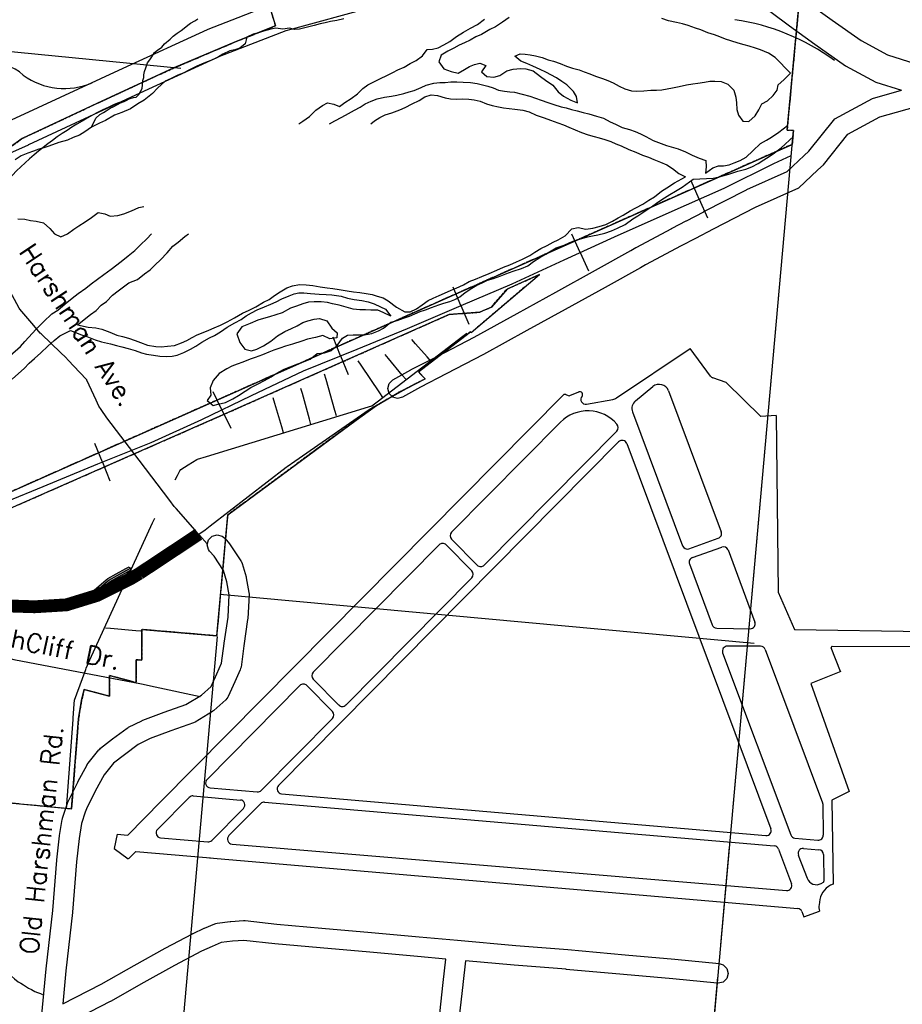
# Model space of a CAD drawing. Extents: x 1488644 to 1616065, y 653968 to 824748.
# Tile 24 of 33: x 1589585 to 1598517, y 726721 to 736685. Entities that reach past the tile are written whole.
import ezdxf
from ezdxf.enums import TextEntityAlignment as Align

# ---------------------------------------------------------------- set-up
doc = ezdxf.new("R2010")
doc.units = 0
doc.header["$LTSCALE"] = 20
doc.header["$MEASUREMENT"] = 0
doc.linetypes.add('CENTER', pattern=[2, 1.25, -0.25, 0.25, -0.25])
for name, color, linetype in [('1', 7, 'Continuous'), ('12', 7, 'Continuous'), ('14', 7, 'Continuous'), ('17', 7, 'Continuous'), ('35', 7, 'Continuous'), ('36', 7, 'Continuous'), ('37', 7, 'Continuous'), ('38', 7, 'Continuous'), ('4', 7, 'Continuous'), ('55', 7, 'Continuous'), ('56', 7, 'Continuous'), ('58', 7, 'Continuous'), ('8', 7, 'Continuous'), ('PATTERN_CLASS', 7, 'Continuous'), ('SHEET', 7, 'Continuous')]:
    doc.layers.add(name, color=color, linetype=linetype)
doc.styles.get("Standard").update_dxf_attribs({"font": 'simplex.shx'})

msp = doc.modelspace()

# ---------------------------------------------------------------- hatches: boundary and pattern name
at = {"layer": 'SHEET'}
h = msp.add_hatch(color=256, dxfattribs=at)
h.dxf.hatch_style = 1
h.paths.add_polyline_path([(1588102.8, 730577.5), (1588069.3, 730586.7), (1588032, 730597.1), (1588029.8, 730596.6), (1587993.3, 730585.5), (1587978.8, 730643.7), (1588014.8, 730654.8), (1588068.9, 730666.1), (1588438.3, 730743.6), (1588487.5, 730753.9), (1588549, 730758.1), (1588817.9, 730776.8), (1588867.2, 730780.2), (1588927.3, 730780.9), (1589358.7, 730786.2), (1589366, 730786.2), (1589467.7, 730782.8), (1589737.1, 730773.7), (1589783.2, 730772.2), (1589841.4, 730776.7), (1590056.4, 730793.4), (1590062.7, 730793.9), (1590152.9, 730822.3), (1590281.9, 730862.9), (1590290.6, 730870.4), (1590461.8, 731017.7), (1590475.9, 731029.8), (1590562, 731077.4), (1590660.8, 731132), (1590692.1, 731149.3), (1590711.4, 731114.3), (1590680.2, 731097), (1590581.4, 731042.4), (1590498.8, 730996.8), (1590487.9, 730987.3), (1590380.4, 730894.9), (1590451.3, 730931), (1590652.5, 731033.5), (1590682, 731098), (1590700.2, 731089.7), (1590711.2, 731084.7), (1590718.4, 731081.4), (1590709.9, 731062.7), (1590730.8, 731073.4), (1590781.1, 731106.7), (1590814.2, 731056.6), (1590761.1, 731021.4), (1590718.8, 730999.9), (1590669.8, 730974.9), (1590653.1, 730938.4), (1590595.7, 730909.2), (1590612.5, 730945.8), (1590478.6, 730877.6), (1590398.5, 730836.8), (1590376.6, 730829.9), (1590170.9, 730765.1), (1590074.1, 730734.6), (1590061, 730733.6), (1589846, 730716.9), (1589784.5, 730712.1), (1589735, 730713.8), (1589465.6, 730722.8), (1589365.1, 730726.2), (1589359.2, 730726.2), (1588979.7, 730721.5), (1588977.6, 730701.5), (1588937.4, 730701), (1588939.4, 730721), (1588928, 730720.9), (1588869.6, 730720.2), (1588822.1, 730716.9), (1588553.1, 730698.3), (1588495.7, 730694.3), (1588450.6, 730684.9), (1588138.6, 730619.4), (1588351.4, 730560.5), (1588338.1, 730512.3), (1588151, 730564.1), (1588144.8, 730539.9), (1588096.6, 730553.2)])

# ---------------------------------------------------------------- linework, layer by layer
at = {"layer": '1', "color": 2, "linetype": 'Continuous'}
for points in [[(1587669.8, 731096.2), (1597402.7, 735423.1), (1597415.3, 735564.5), (1597351.3, 735567.9), (1597863.1, 741017.5)], [(1591803.5, 737836.8), (1592174.5, 736623.2), (1591775.2, 736463.6), (1591145.8, 736196.5), (1590366.7, 735836.9), (1589609.7, 735483), (1589490.2, 735395.7), (1589033.4, 734943.6), (1588821.6, 734872.8), (1588275.5, 734853.4), (1586940.4, 734239.6)], [(1589035.2, 728803.9), (1590109.7, 728700.4), (1590180.6, 729610.4), (1590211.3, 729796.7), (1590237.9, 729906.8), (1590493.5, 729838.4), (1590493.5, 730048.4), (1590763.5, 729976), (1590763.5, 730208.6), (1590820.7, 730203.6), (1590820.7, 730515.2), (1591578.5, 730448.9), (1591689.9, 731673.4), (1592989.2, 732633.6), (1593195.9, 732779.3), (1593408.3, 732907), (1593687.2, 733049.8), (1593620, 733120.9), (1594147.2, 733527.3), (1594153.6, 733518.1), (1594846.7, 734105.9), (1594517, 733959.2), (1594358.7, 733777.1), (1594240, 733724.2), (1593933, 733702.7), (1591581.4, 732660.1), (1588665.7, 731377.4)]]:
    msp.add_lwpolyline(points, dxfattribs=at)
at = {"layer": '12', "color": 7, "linetype": 'Continuous'}
msp.add_line((1596680.4, 727324.5), (1596768.6, 728312.8), dxfattribs=at)
for points in [[(1596797.9, 728642.2), (1597415.3, 735564.5), (1597351.3, 735567.9), (1597435.7, 736466.3)], [(1595946.1, 719110.2), (1595974.4, 719409.4), (1596651, 726995.1)]]:
    msp.add_lwpolyline(points, dxfattribs=at)
at = {"layer": '14', "color": 2, "linetype": 'CENTER'}
msp.add_line((1591578.5, 730448.9), (1590820.7, 730515.2), dxfattribs=at)
for points in [[(1597863.1, 741017.5), (1597351.3, 735567.9), (1597415.3, 735564.5), (1597402.7, 735423.1), (1587669.8, 731096.2), (1587666.8, 730929.1)], [(1592174.5, 736623.2), (1591803.5, 737836.8), (1591823.8, 737952), (1591810.4, 738206.6), (1592145, 738135.5), (1592250.2, 738557.6), (1592354.5, 738529.7), (1592427.8, 738823.7)], [(1589490.2, 735395.7), (1589609.7, 735483), (1590366.7, 735836.9), (1591145.8, 736196.5), (1591775.2, 736463.6), (1592174.5, 736623.2)], [(1594846.7, 734105.9), (1594153.6, 733518.1), (1594147.2, 733527.3), (1593620, 733120.9), (1593687.2, 733049.8)], [(1593933, 733702.7), (1594240, 733724.2), (1594358.7, 733777.1), (1594517, 733959.2), (1594846.7, 734105.9)], [(1588665.7, 731377.4), (1591581.4, 732660.1), (1593933, 733702.7)], [(1593687.2, 733049.8), (1593408.3, 732907), (1593195.9, 732779.3), (1592989.2, 732633.6), (1591689.9, 731673.4), (1591578.5, 730448.9)], [(1590820.7, 730515.2), (1590820.7, 730203.6), (1590763.5, 730208.6), (1590763.5, 729976), (1590493.5, 730048.4), (1590493.5, 729838.4), (1590237.9, 729906.8)], [(1590237.9, 729906.8), (1590211.3, 729796.7), (1590180.6, 729610.4), (1590109.7, 728700.4)], [(1588756.1, 728823.9), (1588718.3, 728373.3), (1588995.6, 728357.1), (1589035.2, 728803.9), (1590109.7, 728700.4)]]:
    msp.add_lwpolyline(points, dxfattribs=at)
at = {"layer": '17', "color": 7, "linetype": 'Continuous'}
for p, q in [((1596461.3, 734867.3), (1596379.3, 735052.9)), ((1596461.3, 734867.3), (1596544.1, 734679.8)), ((1595256.2, 734328.8), (1595171.8, 734513.3)), ((1595256.2, 734328.8), (1595341.5, 734142.4)), ((1594050.5, 733791.8), (1593970.2, 733978.2)), ((1594050.5, 733791.8), (1594131.5, 733603.5)), ((1592832.6, 733282.9), (1592756.4, 733470.9)), ((1592832.6, 733282.9), (1592909.6, 733092.9)), ((1591631.2, 732737.3), (1591542.9, 732920)), ((1591631.2, 732737.3), (1591720.4, 732552.7)), ((1590422.1, 732208.8), (1590346.6, 732397.1)), ((1590422.1, 732208.8), (1590498.4, 732018.5))]:
    msp.add_line(p, q, dxfattribs=at)
msp.add_lwpolyline([(1589461, 731813.1), (1589821, 731959.5), (1590375.5, 732190), (1590916.1, 732406.7), (1591428.9, 732639.6), (1591931.2, 732882.3), (1592456.7, 733130.6), (1593000.4, 733350.9), (1593510.8, 733559.5), (1594051.2, 733792.2), (1594567.7, 734012.8), (1595096.1, 734255.5), (1595604.1, 734488), (1596156.3, 734732.6), (1596715.1, 734979.4), (1597217.4, 735230.1), (1597392.5, 735311.7)], dxfattribs=at)
at = {"layer": '35', "color": 2, "linetype": 'Continuous'}
msp.add_line((1595550.8, 738000.7), (1597375, 736622), dxfattribs=at)
for points in [[(1595539.2, 737379.9), (1593071.7, 736787.6), (1592379.1, 736599.8), (1592279.2, 736572.8), (1591606.3, 736311.4), (1590756.7, 735921.6), (1589672.8, 735417.6), (1589672.4, 735417.5)], [(1587564.6, 734801.4), (1587978.1, 734986), (1587978.1, 734986), (1588376.8, 735166.6), (1588376.9, 735166.7), (1588377.3, 735166.9), (1588788.9, 735351.5), (1588788.9, 735351.6), (1588789.1, 735351.7), (1589547.3, 735690.1), (1590630.8, 736193.9), (1590630.9, 736193.9), (1590631.5, 736194.2), (1591485.2, 736585.9), (1591487, 736586.3), (1591493.5, 736589.4), (1592177.9, 736855.3)], [(1597548.7, 736866.6), (1597807.8, 736679.8), (1598099.6, 736472.9), (1598366, 736330.2), (1598717.8, 736219.2), (1599190.4, 736231.5), (1599617.3, 736340.8), (1600079.8, 736461.2), (1600140, 736460.8)], [(1597375, 736622), (1597633.3, 736435.7), (1597941.4, 736217.3), (1598249, 736052.6), (1598508.1, 735970.8)], [(1589672.4, 735417.5), (1589670.7, 735416.6), (1588911.8, 735077.9), (1588911.7, 735077.8), (1588500.1, 734893.2), (1588500.1, 734893.2), (1588101.2, 734712.4), (1588101, 734712.4), (1588100.4, 734712.1), (1587686.8, 734527.4), (1587686.7, 734527.4), (1587686.2, 734527.2), (1587315.7, 734363.8), (1587315.7, 734363.8), (1586935.1, 734194.6), (1586920.3, 734187.9)]]:
    msp.add_lwpolyline(points, dxfattribs=at)
at = {"layer": '35', "color": 1, "linetype": 'Continuous'}
for points in [[(1597353.4, 735149.4), (1597525.5, 735310.8), (1597571.4, 735353.8), (1597834, 735682.6), (1598214.1, 735887.8), (1598508.1, 735970.8)], [(1597465.8, 734980.6), (1597662.3, 735165), (1597718.7, 735217.8), (1597964.8, 735525.9), (1598289.7, 735701.3), (1599095.3, 735928.9)]]:
    msp.add_lwpolyline(points, dxfattribs=at)
msp.add_arc((1595313.3, 732842.4), 49.1, 139.69182, 279.61703, dxfattribs=at)
at = {"layer": '36', "color": 3, "linetype": 'Continuous'}
for points in [[(1593544.6, 733142.2), (1593544.6, 733142.2), (1593547.7, 733143.8), (1593809.2, 733277.9), (1593809.3, 733277.9), (1594184.4, 733472.2), (1594618.8, 733712.8), (1594619.7, 733713.3), (1595009.3, 733928.2), (1595009.3, 733928.2), (1595009.4, 733928.3), (1595412.1, 734149.8), (1595771, 734349.8), (1595821.6, 734378), (1595821.7, 734378), (1595823, 734378.7), (1596185.7, 734573.5), (1596185.7, 734573.6), (1596186.8, 734574.1), (1596331.4, 734649.5), (1596331.6, 734649.6), (1596509.2, 734742.1), (1596509.2, 734742.1), (1596509.6, 734742.3), (1596939.5, 734963.9), (1596940, 734964.1), (1596944.4, 734966.3), (1597353.4, 735149.4)], [(1597465.8, 734980.6), (1597028.7, 734784.9), (1596601.8, 734564.9), (1596601.6, 734564.8), (1596424, 734472.2), (1596424, 734472.2), (1596279.6, 734397), (1595918.5, 734203), (1595868.3, 734175.1), (1595509.3, 733975), (1595509.2, 733975), (1595508.8, 733974.7), (1595105.8, 733753), (1595105.8, 733753), (1594716.3, 733538.2), (1594716.3, 733538.2), (1594279.8, 733296.5), (1594279.8, 733296.5), (1594277.4, 733295.2), (1593901.3, 733100.4), (1593901.2, 733100.3), (1593900.9, 733100.2), (1593640.5, 732966.7), (1593458.6, 732865.2), (1593409.9, 732852.5), (1593359.9, 732865.9), (1593323.3, 732902.5), (1593309.9, 732952.5), (1593323.3, 733002.5), (1593359.9, 733039.1), (1593361.2, 733039.8), (1593544.6, 733142.2)], [(1589988.5, 728430), (1590015.4, 728591.2), (1590017.7, 728597.8), (1590019.1, 728606.3), (1590059.4, 728727.2), (1590059.4, 728727.3), (1590072.8, 728767.6), (1590077.8, 728778.5), (1590078.3, 728780.7), (1590172.4, 728968.7), (1590173.7, 728971.1), (1590173.7, 728971.3), (1590267.7, 729146), (1590269.2, 729148.6), (1590277.7, 729161.1), (1590385.2, 729295.4), (1590394.6, 729303.5), (1590401.9, 729311.9), (1590522.8, 729405.9), (1590524.9, 729407.3), (1590525.4, 729407.8), (1590673.2, 729515.3), (1590682, 729521), (1590687.2, 729523.9), (1590821.5, 729591.1), (1590823, 729591.4), (1590831.2, 729595.3), (1591046.1, 729675.9), (1591046.7, 729676), (1591047.9, 729676.5), (1591266.3, 729753.6), (1591424.3, 729850.9), (1591522.8, 729938.4), (1591580.9, 730066.1), (1591580.9, 730066.1), (1591628.6, 730173.5), (1591653.7, 730373.8), (1591653.9, 730374.3), (1591654, 730376.2), (1591693.6, 730640.3), (1591706.1, 730865.6), (1591682.4, 730996.2), (1591648, 731110.9), (1591552, 731254.9), (1591507.5, 731307.4), (1591497.3, 731322), (1591483.9, 731372), (1591497.3, 731422), (1591533.9, 731458.6), (1591583.9, 731472), (1591633.9, 731458.6), (1591660.2, 731436.6), (1591708.3, 731379.7), (1591713.9, 731371.9), (1591715.2, 731370.6), (1591822.7, 731209.4), (1591826.1, 731203.9), (1591835.3, 731182.7), (1591875.6, 731048.4), (1591876.5, 731042.1), (1591878.2, 731037.5), (1591905, 730889.7), (1591906.6, 730871.8), (1591906.4, 730866.3), (1591893, 730624.5), (1591892.7, 730623.4), (1591892.1, 730615.2), (1591852, 730347.7), (1591825.2, 730134), (1591820.2, 730119), (1591817.4, 730105.9), (1591763.7, 729985), (1591763.4, 729984.3), (1591763.3, 729984.2), (1591696.1, 729836.4), (1591691.7, 729827.7), (1591671.5, 729803), (1591550.6, 729695.6), (1591537.6, 729686.2), (1591536.6, 729685.2), (1591362, 729577.7), (1591359.6, 729576.2), (1591342.9, 729568.5), (1591115.4, 729488.3), (1590906.3, 729409.8), (1590784.2, 729348.8), (1590644.2, 729247), (1590534, 729161.2), (1590439.6, 729043.3), (1590350.5, 728877.7), (1590260.3, 728697.6), (1590249.1, 728664), (1590249.1, 728664), (1590211.3, 728550.6), (1590186.2, 728399.9), (1590159.8, 728162), (1590119.7, 727653.4), (1590119.5, 727652.9), (1590119.3, 727650), (1590052.3, 727060.1), (1590021, 726726.2)], [(1589809.9, 726616.7), (1589853.2, 727079.5), (1589853.3, 727079.8), (1589853.4, 727081.4), (1589920.4, 727670.8), (1589960.6, 728179.6), (1589960.8, 728180.1), (1589960.9, 728182.8), (1589987.7, 728424.6), (1589988.1, 728425.8), (1589988.5, 728430)], [(1590021, 726726.2), (1590408.8, 726925.3), (1590744.3, 727114.6), (1590744.4, 727114.6), (1590744.9, 727115), (1591056.1, 727287.9), (1591056.2, 727287.9), (1591057.8, 727288.8), (1591334.5, 727435.8), (1591334.9, 727435.9), (1591339.5, 727438.3), (1591451.9, 727490.1), (1591452.6, 727490.2), (1591455.3, 727491.5), (1591559, 727534.8), (1591571.6, 727537.4), (1591584.3, 727541.7), (1591714, 727559), (1591719.6, 727559.3), (1591720.6, 727559.6), (1591850.2, 727568.2), (1591856.8, 727568.4), (1591867.5, 727567.9), (1592187.4, 727533.3), (1592643.3, 727490.3), (1592643.4, 727490.3), (1593144.8, 727447.1), (1593144.8, 727447.1), (1593145.1, 727447), (1593629.1, 727403.9), (1593629.1, 727403.9), (1594015.2, 727369.9), (1594015.2, 727369.9), (1594015.2, 727369.8), (1594605.4, 727317.4), (1595132.5, 727274.2), (1595132.6, 727274.2), (1595133.3, 727274.1), (1595712.3, 727222.3), (1596213.6, 727179.1), (1596213.9, 727179), (1596215.2, 727178.9), (1596664.6, 727132.8), (1596704.4, 727119.9), (1596741, 727083.3), (1596754.4, 727033.3), (1596741, 726983.3), (1596704.4, 726946.7), (1596654.4, 726933.3), (1596644.2, 726933.8), (1596196, 726979.9), (1595695, 727023), (1595695, 727023), (1595694.7, 727023), (1595115.5, 727074.9), (1595115.5, 727075), (1594588.9, 727118.1), (1594588.8, 727118.1), (1594588.2, 727118.1), (1594095.7, 727161.9), (1594070.7, 726920.8), (1594070.7, 726920.6), (1594070.6, 726919.7), (1594023.9, 726510.4)], [(1593825.3, 726533.2), (1593871.9, 726942.2), (1593896.5, 727179.5), (1593611.5, 727204.6), (1593611.5, 727204.6), (1593611.4, 727204.6), (1593127.7, 727247.8), (1593127.6, 727247.8), (1592626.2, 727291), (1592626.1, 727291.1), (1592625.4, 727291.1), (1592167.3, 727334.3), (1592167.1, 727334.4), (1592165.9, 727334.4), (1591854.7, 727368.1), (1591737.1, 727360.3), (1591623.8, 727345.2), (1591533.9, 727307.7), (1591425.9, 727257.9), (1591152.3, 727112.5), (1590842.8, 726940.6), (1590842.6, 726940.5), (1590505.5, 726750.3), (1590505.4, 726750.2), (1590502.1, 726748.4), (1589999.5, 726490.4)]]:
    msp.add_lwpolyline(points, dxfattribs=at)
at = {"layer": '37', "color": 30, "linetype": 'Continuous'}
msp.add_lwpolyline([(1590818.9, 729963.9), (1590957.5, 729933.6), (1591412.5, 729834.7)], dxfattribs=at)
at = {"layer": '38', "color": 1, "linetype": 'Continuous'}
for points in [[(1590467.1, 732656.3), (1590410.8, 732739.6), (1590387.1, 732774.4), (1590358.3, 732835.9), (1590264.8, 733035.4), (1590262.9, 733039.5), (1590190.7, 733116.5), (1590077.8, 733237), (1590048.4, 733268.4), (1590000, 733315), (1589801.6, 733505.9), (1589793.8, 733513.4), (1589729.3, 733588.9), (1589586.3, 733756.4), (1589579.5, 733764.4), (1589531.9, 733851.9), (1589426.7, 734045.4), (1589423.4, 734051.6), (1589378.7, 734144.4), (1589044.6, 734839.1), (1589036.1, 734856.8)], [(1591158.9, 732027.4), (1591183.1, 732073.3), (1591207.3, 732119.2), (1591215, 732133.8), (1591289.5, 732179.1), (1591378.2, 732233.1), (1591383.3, 732236.2), (1591476.8, 732264.9), (1593114.3, 732767.8), (1593149.3, 732778.4), (1593202.5, 732819.1), (1594068.1, 733481.7), (1594109.4, 733513.4)], [(1593746.6, 733230.2), (1593707.7, 733273.6), (1593591, 733403.7), (1593552.1, 733447.1)], [(1593492, 733047.5), (1593457.3, 733089), (1593318.3, 733255), (1593283.6, 733296.5)], [(1593259.5, 732860.7), (1593228.4, 732907.4), (1593042.1, 733187.6), (1593011, 733234.2)], [(1592790.5, 732676), (1592775.4, 732728.7), (1592685.2, 733044.9), (1592670.2, 733097.7)], [(1589466.7, 730752.8), (1589736.1, 730743.8), (1589783.8, 730742.2), (1589843.7, 730746.8), (1590058.7, 730763.5), (1590068.4, 730764.3), (1590161.9, 730793.7), (1590367.6, 730858.5), (1590387.1, 730864.7), (1590465, 730904.3), (1590705.2, 731026.6), (1590745.9, 731047.4), (1590797.7, 731081.7), (1591427, 731498.4), (1591461.5, 731521.3), (1591514, 731561.9), (1592282.1, 732155.1), (1592293.4, 732163.9), (1592370.1, 732217.1), (1593123.4, 732739.4), (1593165.3, 732768.4), (1593215, 732795.6), (1593498.6, 732951.2), (1593546.1, 732977.2)], [(1592531.9, 732589.6), (1592517.6, 732641.6), (1592446, 732901.2), (1592431.7, 732953.1)], [(1592255.3, 732505.3), (1592237.6, 732564.2), (1592166.8, 732799.8), (1592149, 732858.7)], [(1591483.1, 731380.4), (1591404.8, 731468.1), (1591391.4, 731483.2), (1591336.7, 731545), (1591166.9, 731737.6), (1591146.8, 731760.3), (1591103.1, 731818), (1590793.1, 732227.4), (1590467.1, 732656.3)], [(1590058.3, 728700), (1590125.4, 729604.8), (1590126.6, 729621.6), (1590132.5, 729709.7), (1590136, 729762.2), (1590138.6, 729800.4), (1590161.9, 729863.1), (1590253.7, 730109.7), (1590258.9, 730123.7), (1590296.4, 730205.9), (1590930.6, 731594.1), (1590952.4, 731641.8)], [(1590260.9, 730818.5), (1590303.7, 730855.3), (1590474.9, 731002.5), (1590487.4, 731013.3), (1590571.7, 731059.9), (1590670.5, 731114.5), (1590719.9, 731141.8)], [(1588022.3, 730625.7), (1588075.9, 730610.8), (1589416.9, 730239.6), (1589450.3, 730230.1), (1589524.5, 730211.9), (1590818.9, 729963.9)], [(1590453.3, 730531.3), (1590504.3, 730526.7), (1590759.1, 730503.8), (1590810.1, 730499.2)]]:
    msp.add_lwpolyline(points, dxfattribs=at)
at = {"layer": '4', "color": 7, "linetype": 'Continuous'}
for centre, radius, start, end in [((1596486.1, 734423), 2286.8, 53.98809, 81.53742), ((1589346.2, 735836.3), 397.6, 46.11623, 104.22887), ((1590037.5, 736697.7), 709.4, 234.12959, 293.32608), ((1591907, 732748.3), 3366.1, 113.012, 145.55224)]:
    msp.add_arc(centre, radius, start, end, dxfattribs=at)
at = {"layer": '55', "color": 140, "linetype": 'Continuous'}
for points in [[(1592719.1, 735629.5), (1592775.8, 735660.4), (1592846.7, 735697.4), (1592913.6, 735736.5), (1592974.4, 735769.7), (1593029.1, 735798.9), (1593081.8, 735832.2), (1593142.5, 735861.4), (1593201.1, 735884.5), (1593277.7, 735901.3), (1593346.1, 735910.3), (1593402.5, 735921.4), (1593473.1, 735938.4), (1593527.6, 735953.5), (1593578, 735966.8), (1593648.7, 735997.8), (1593699.4, 736023.1), (1593776, 736043.9), (1593838.4, 736051), (1593890.6, 736050.1), (1593946.9, 736055.2), (1594009.2, 736056.2), (1594073.4, 736053.2), (1594147.6, 736048), (1594215.8, 736040.9), (1594267.8, 736026), (1594323.8, 736013), (1594375.8, 735996.1), (1594431.7, 735971.1), (1594489.7, 735960.2), (1594543.9, 735955.3), (1594594, 735950.5), (1594746, 735909.9), (1594806, 735890.8), (1594861.9, 735869.9), (1594929.8, 735846.7), (1594991.8, 735827.6), (1595063.8, 735804.4), (1595113.8, 735793.5), (1595169.8, 735776.6), (1595225.8, 735761.6), (1595287.8, 735746.6), (1595345.8, 735731.6), (1595421.8, 735708.3), (1595491.8, 735687.1), (1595561.5, 735651.8), (1595613.4, 735626.9), (1595683.1, 735593.6), (1595757.1, 735572.4), (1595815.1, 735553.4), (1595866.9, 735530.4), (1595922.8, 735503.4), (1595994.4, 735462.1), (1596076.3, 735430.7), (1596130.2, 735411.8), (1596200.2, 735390.6), (1596250.2, 735377.7), (1596324, 735346.4), (1596391.8, 735313.2), (1596461.7, 735284), (1596529.6, 735260.8), (1596532.6, 735194.5), (1596525.6, 735130.3), (1596598.8, 735187.4), (1596657.3, 735206.5), (1596707.5, 735207.7), (1596763.9, 735214.8), (1596816.4, 735236.1), (1596877.1, 735261.2), (1596937.8, 735292.4), (1597005.1, 735359.5), (1597082.6, 735430.6), (1597141.4, 735465.8), (1597194.1, 735497.1), (1597267.1, 735546.1), (1597353.9, 735613.3)], [(1593139.1, 735629.5), (1593175.6, 735662), (1593230.3, 735695.3), (1593282.9, 735720.6), (1593351.6, 735743.5), (1593430.4, 735774.4), (1593485, 735797.6), (1593557.8, 735832.6), (1593626.6, 735867.6), (1593683.5, 735904.9), (1593750.1, 735925.9), (1593814.2, 735918.8), (1593892.2, 735895.5), (1593944.3, 735884.6), (1594004.5, 735881.6), (1594064.7, 735882.7), (1594131, 735881.6), (1594185.1, 735874.7), (1594245.1, 735859.7), (1594309, 735834.6), (1594365, 735817.6), (1594429, 735802.5), (1594481.1, 735791.6), (1594537.2, 735784.7), (1594597.4, 735779.7), (1594677.6, 735768.4), (1594739.6, 735751.4), (1594813.4, 735718), (1594891.3, 735690.7), (1594955.2, 735669.6), (1595031.1, 735640.3), (1595087, 735621.3), (1595140.9, 735596.3), (1595206.7, 735569.2), (1595270.6, 735542), (1595336.5, 735518.9), (1595398.5, 735501.8), (1595450.5, 735488.9), (1595506.5, 735472), (1595566.5, 735452.9), (1595618.3, 735430), (1595672.2, 735409.1), (1595748, 735371.7), (1595821.9, 735344.4), (1595887.7, 735315.3), (1595947.6, 735294.2), (1596003.5, 735271.2), (1596071.4, 735244), (1596135.2, 735214.9), (1596190.9, 735177.9), (1596254.4, 735128.7), (1596322.2, 735095.5)], [(1596402, 735072.3), (1596603.1, 735080.9), (1596663.6, 735094), (1596714, 735107.2), (1596772.6, 735126.4), (1596853.3, 735153.2), (1596933.9, 735172), (1596994.6, 735197.1), (1597057.4, 735230.2), (1597116.2, 735265.4), (1597168.9, 735300.7), (1597223.7, 735338), (1597292.8, 735387.1), (1597415.7, 735502)], [(1589489.2, 733285.8), (1589593.2, 733378.5), (1589638.1, 733429.9), (1589752.5, 733554.6), (1589826, 733627.7), (1589909.6, 733708.7), (1589972.4, 733745.8), (1590045.7, 733810.9), (1590114.9, 733868), (1590177.9, 733913.2), (1590253, 733968.2), (1590310, 734011.5), (1590371, 734060.7), (1590438, 734107.8), (1590511.1, 734160.8), (1590612.8, 734239.5), (1590683.9, 734296.6), (1590751, 734349.7), (1590806.1, 734405.1), (1590871.3, 734466.3), (1590918.5, 734517.4)], [(1590171.2, 733596), (1590301.1, 733702.4), (1590358, 733743.6), (1590411, 733795), (1590461.9, 733834.3), (1590525.1, 733895.6), (1590582, 733940.8), (1590634.9, 733982.1), (1590689.7, 734021.4), (1590778.6, 734056.1), (1590847.8, 734113.2), (1590904.7, 734152.5), (1590957.7, 734203.8), (1591008.7, 734255.2), (1591076, 734324.4), (1591135.3, 734391.7), (1591190.2, 734435), (1591257.4, 734492.2), (1591292.7, 734517.4)], [(1589507.7, 733046.5), (1589572.9, 733105.7), (1589629.9, 733155), (1589680.9, 733210.4), (1589733.9, 733257.7), (1589799, 733314.9), (1589870.4, 733382), (1589933.5, 733437.2), (1589992.5, 733484.5), (1590100.4, 733540.9)]]:
    msp.add_lwpolyline(points, dxfattribs=at)
at = {"layer": '56', "color": 140, "linetype": 'Continuous'}
for points in [[(1592866.2, 736693), (1592793.6, 736678.1), (1592731.2, 736667.1), (1592676.7, 736653.9), (1592624.4, 736642.7), (1592563.9, 736627.6), (1592497.3, 736610.6), (1592416.7, 736589.8), (1592366.4, 736586.6), (1592314.3, 736597.5), (1592247.9, 736590.5), (1592177.8, 736599.7), (1592127.4, 736588.4), (1592050.8, 736567.6), (1592000.3, 736552.3), (1591947.9, 736537.1), (1591885.1, 736508), (1591866, 736442.1), (1591813.1, 736396.7), (1591760.7, 736381.5), (1591710.2, 736368.3), (1591641.4, 736335.2), (1591586.7, 736304), (1591536.1, 736278.7), (1591447.2, 736246), (1591378.5, 736215), (1591303.6, 736176), (1591238.8, 736144.9), (1591184.2, 736123.7), (1591119.5, 736090.6), (1591058.8, 736063.5), (1590979.3, 735992.5), (1590928.3, 735939.1), (1590844.9, 735870.2), (1590782.1, 735835), (1590705, 735784.1), (1590618, 735745.3), (1590543.3, 735718.4), (1590454.1, 735665.6), (1590393.4, 735638.5), (1590310.4, 735595.7), (1590245.4, 735548.5), (1590188.7, 735517.3), (1590126, 735492.2), (1590069.4, 735467), (1589982.6, 735442.3), (1589879.6, 735405.8)], [(1592410.6, 735629.5), (1592450.5, 735659.6), (1592517.5, 735706.8), (1592582.7, 735767.9), (1592649.7, 735815.1), (1592700.4, 735844.4), (1592764.4, 735831.3), (1592822.3, 735806.3), (1592877.1, 735845.5), (1592938.1, 735888.7), (1593003.1, 735935.9), (1593058.1, 735987.2), (1593108.9, 736024.5), (1593163.6, 736053.8), (1593242.5, 736094.7), (1593293.1, 736117.9), (1593359.9, 736149), (1593412.5, 736178.3), (1593475.2, 736205.4), (1593538, 736240.5), (1593598.8, 736271.7), (1593661.8, 736320.8), (1593709, 736384.3), (1593761.2, 736387.5), (1593819.7, 736400.6), (1593878.4, 736429.8), (1593937.2, 736465), (1594006.2, 736514.1), (1594077.2, 736559.1), (1594148.1, 736598.1), (1594217, 736637.2), (1594288.1, 736690.3)], [(1594539.5, 736706.3), (1594470.4, 736659.2), (1594399.4, 736612.2), (1594342.8, 736587), (1594259.6, 736536.1), (1594201, 736510.9), (1594142.2, 736477.8), (1594085.6, 736450.6), (1594033, 736427.3), (1593978.3, 736398.1), (1593917.5, 736364.9), (1593850.7, 736325.8), (1593825.5, 736258), (1593878.7, 736188.8), (1593952.5, 736159.6), (1594022.6, 736142.4), (1594085.4, 736181.5), (1594136.1, 736212.8), (1594186.6, 736232.1), (1594243.1, 736245.2), (1594301, 736222.2), (1594257.8, 736156.7), (1594311.3, 736109.6), (1594383.5, 736102.4), (1594444, 736119.5), (1594515, 736166.6), (1594579.6, 736185.6), (1594652, 736190.5), (1594708.2, 736187.6), (1594780.1, 736166.3), (1594855.6, 736110.9), (1594907.3, 736073.9), (1594978.8, 736022.6), (1595035.9, 735953.4), (1595089.5, 735910.4), (1595163.2, 735871), (1595229, 735841.9), (1595220, 735908.3), (1595188.7, 735959), (1595123.4, 736024.3), (1595071.7, 736059.2), (1595018.1, 736096.2), (1594910.5, 736154.2), (1594852.7, 736181.2), (1594778.9, 736214.5), (1594719, 736241.6), (1594655.1, 736264.7), (1594595.7, 736315.9), (1594650.3, 736341.1), (1594700.4, 736336.3), (1594750.5, 736329.4), (1594804.6, 736318.5), (1594872.6, 736303.4), (1594932.5, 736280.3), (1594986.5, 736265.4), (1595054.4, 736240.2), (1595120.3, 736215.1), (1595180.3, 736194), (1595248.3, 736176.9)], [(1597386.9, 736144.5), (1597230.7, 736303.6), (1597163, 736344.9), (1597083.2, 736380.3), (1597031.2, 736397.2), (1596967.3, 736418.3), (1596915.3, 736429.2), (1596855.3, 736446.2), (1596781.3, 736471.5), (1596729.4, 736488.4), (1596671.5, 736511.4), (1596617.5, 736530.3), (1596547.6, 736551.5), (1596477.8, 736582.8), (1596425.8, 736597.7), (1596349.9, 736625), (1596291.9, 736642), (1596231.8, 736655), (1596149.8, 736674.4), (1596083.8, 736695.5)], [(1595248.3, 736176.9), (1595296.2, 736158), (1595356.1, 736137), (1595412, 736114), (1595484, 736090.8), (1595537.9, 736069.8), (1595589.7, 736044.9), (1595651.5, 736013.8), (1595709.3, 735986.7), (1595777.3, 735965.6), (1595829.5, 735962.7), (1595899.8, 735963.6), (1595972.2, 735970.5), (1596028.4, 735971.6), (1596082.7, 735976.7), (1596139.1, 735983.9), (1596191.5, 735995.1), (1596260, 736010), (1596334.6, 736024.9), (1596397, 736035.9), (1596449.3, 736041.1), (1596513.7, 736052.1), (1596570.1, 736061.3), (1596620.3, 736062.5), (1596682.6, 736059.5), (1596752.4, 736032.2), (1596813.8, 735971), (1596832.7, 735900.4), (1596839.9, 735844.1), (1596840.9, 735775.8), (1596858, 735717.3), (1596903.3, 735658.3), (1596965.5, 735653.3), (1597026.6, 735710.6), (1597065.8, 735772.2), (1597096.8, 735831.9), (1597153.6, 735865.2), (1597208.6, 735918.5), (1597251.6, 735972), (1597260.5, 736024.1), (1597319.5, 736075.3), (1597386.9, 736144.5)], [(1589879.6, 735405.8), (1589829.2, 735388.5), (1589778.7, 735373.3), (1589726.2, 735354.1), (1589667.6, 735334.9), (1589598.9, 735305.9), (1589538, 735266.7)], [(1589567, 734669.9), (1589637.2, 734664.8), (1589693.2, 734651.8), (1589751.4, 734646.9), (1589825.4, 734629.6), (1589888.8, 734570.4), (1589936.2, 734519.4), (1590000, 734488.3), (1590068.8, 734519.3), (1590131.8, 734566.5), (1590184.5, 734599.8), (1590247.4, 734640.9), (1590310.3, 734684.1), (1590379.4, 734735.2), (1590447.5, 734720), (1590499.3, 734697.1), (1590579.7, 734701.8), (1590640.3, 734718.9), (1590717.1, 734751.8), (1590789.9, 734784.8), (1590840.3, 734796), (1590840.8, 734795.9)]]:
    msp.add_lwpolyline(points, dxfattribs=at)
at = {"layer": '58', "color": 140, "linetype": 'Continuous'}
for points in [[(1590310.4, 735595.7), (1590356.6, 735688), (1590396.8, 735724.1), (1590432.9, 735746.2), (1590461, 735764.2), (1590499.2, 735788.3), (1590537.3, 735806.3), (1590575.4, 735826.4), (1590603.6, 735844.5), (1590641.7, 735858.5), (1590667.8, 735870.5), (1590693.9, 735884.6), (1590736.1, 735898.6), (1590764.2, 735902.6), (1590790.3, 735928.7), (1590806.3, 735956.8), (1590824.4, 735988.9), (1590828.4, 736025), (1590832.4, 736071.1), (1590840.5, 736101.2), (1590842.5, 736127.3), (1590848.5, 736161.4), (1590860.5, 736197.5), (1590878.6, 736247.7), (1590900.7, 736279.8), (1590920.8, 736309.9), (1590950.9, 736354), (1590981, 736378.1), (1591023.2, 736408.2), (1591049.3, 736440.3), (1591109.5, 736488.4), (1591137.6, 736518.5), (1591177.8, 736548.6), (1591217.9, 736576.7), (1591250, 736600.7), (1591286.2, 736628.8), (1591314.3, 736648.9), (1591356.4, 736675), (1591386.6, 736693)], [(1590100.4, 733540.9), (1590209.6, 733497.1), (1590265.5, 733478.1), (1590347.4, 733446.7), (1590413.3, 733423.5), (1590505.4, 733404), (1590563.4, 733389), (1590617.4, 733374), (1590683.5, 733358.9), (1590753.4, 733337.7), (1590817.4, 733314.6), (1590869.4, 733301.7), (1590937.5, 733290.6), (1591003.6, 733279.5), (1591069.8, 733276.4), (1591128.2, 733281.5), (1591178.5, 733290.7), (1591247.2, 733317.7), (1591314, 733350.8), (1591366.7, 733382.1), (1591427.6, 733421.3), (1591504.6, 733466.2), (1591555.2, 733489.5), (1591618, 733526.6), (1591683, 733571.8), (1591762.1, 733618.7), (1591824.8, 733651.8), (1591877.6, 733687.1), (1591932.3, 733718.3), (1591989, 733747.5), (1592063.8, 733778.5), (1592126.5, 733805.6), (1592181.1, 733828.8), (1592237.8, 733860), (1592310.6, 733891), (1592361.1, 733912.2), (1592411.5, 733921.5), (1592461.7, 733920.7), (1592527.9, 733915.6), (1592614.1, 733908.2), (1592686.4, 733905), (1592744.6, 733902.1), (1592836.8, 733888.5), (1592902.7, 733867.4), (1592970.8, 733852.2), (1593047, 733843), (1593111, 733829.9), (1593173, 733808.8), (1593234.8, 733779.7), (1593286.6, 733756.8), (1593341.8, 733685.6), (1593264, 733723), (1593208.1, 733746), (1593139.9, 733747.1), (1593083.7, 733750), (1593027.4, 733748.9), (1592961.2, 733754), (1592889.2, 733775.2), (1592819.3, 733796.4), (1592749.2, 733809.6), (1592699.2, 733822.5), (1592635, 733829.5), (1592564.7, 733830.7), (1592506.4, 733827.6), (1592451.9, 733810.4), (1592387.3, 733785.3), (1592324.7, 733764.2), (1592239.6, 733719.4), (1592112.5, 733679.3), (1592053.9, 733660.2), (1591993.4, 733643.1), (1591918.6, 733610.1), (1591831.7, 733575.4), (1591782.4, 733505.9), (1591813.2, 733417.1), (1591862.4, 733352), (1591932.4, 733332.8), (1591984.9, 733352.1), (1592051.7, 733385.1), (1592126.7, 733432.1), (1592193.9, 733487.3), (1592266.8, 733530.3), (1592335.6, 733559.3), (1592392.2, 733586.5), (1592449, 733621.7), (1592499.5, 733639), (1592566, 733656), (1592618.3, 733661.1), (1592692.3, 733637.9), (1592745.4, 733564.7), (1592796.9, 733517.7), (1592794.1, 733465.6), (1592723.6, 733456.6), (1592653.8, 733487.9), (1592577.2, 733469), (1592496.6, 733450.3), (1592440, 733431.1), (1592347.2, 733402.5), (1592276.6, 733381.5), (1592216, 733362.4), (1592157.4, 733339.3), (1592104.9, 733320), (1592042.2, 733292.9), (1591967.5, 733268), (1591917, 733248.7), (1591844.2, 733219.8), (1591785.7, 733198.7), (1591733.1, 733177.4), (1591680.5, 733150.2), (1591603.4, 733103.2), (1591542.1, 733033.9), (1591512.8, 732960.1), (1591517.7, 732885.7), (1591482.7, 732830.1), (1591542.2, 732780.9), (1591594.6, 732794.1), (1591669.2, 732811), (1591742.1, 732848), (1591798.8, 732881.2), (1591867.8, 732924.3), (1591922.6, 732961.5), (1591997.5, 733000.5), (1592062.3, 733033.6), (1592129.2, 733070.7), (1592181.9, 733105.9), (1592260.9, 733146.8), (1592321.5, 733172), (1592398.3, 733202.9), (1592456.9, 733222), (1592523.6, 733249), (1592594.8, 733306.1), (1592669.2, 733315), (1592741.8, 733335.9), (1592796.9, 733389.2), (1592852.3, 733462.6), (1592902.9, 733491.9), (1592961.3, 733497), (1593075.7, 733495.2), (1593148.3, 733510.1), (1593217, 733537.1), (1593267.6, 733562.4), (1593340.8, 733623.4), (1593405.4, 733642.5), (1593470, 733665.5), (1593530.6, 733684.6), (1593583.1, 733707.9), (1593637.7, 733731.1), (1593692.3, 733750.3), (1593750.9, 733773.4), (1593825.6, 733800.4), (1593878.1, 733817.6), (1593936.6, 733834.7), (1593987.1, 733852), (1594039.7, 733879.2), (1594092.6, 733922.6), (1594159.6, 733969.7), (1594210.3, 733999), (1594264.9, 734022.2), (1594319.5, 734049.4), (1594380.1, 734066.5), (1594454.8, 734093.4), (1594505.3, 734112.7), (1594580.1, 734141.6), (1594664.8, 734168.4), (1594727.5, 734193.5), (1594786.4, 734236.7), (1594849.3, 734277.8), (1594910.1, 734311), (1594962.8, 734346.3), (1595015.6, 734377.6), (1595094.3, 734402.4), (1595146.9, 734425.6), (1595203.4, 734448.8), (1595274.1, 734469.8), (1595332.6, 734486.9), (1595382.9, 734496.1), (1595437.4, 734509.3), (1595505.9, 734524.3), (1595574.5, 734547.3), (1595635.2, 734574.4), (1595712.1, 734613.3), (1595791.3, 734668.3), (1595842, 734699.6), (1595911, 734746.7), (1595992.2, 734799.6), (1596053.2, 734844.8), (1596112, 734882), (1596164.7, 734915.3), (1596223.5, 734948.5), (1596290.4, 734991.6), (1596402, 735072.3)], [(1590171.2, 733596), (1590277.1, 733574.3), (1590355.3, 733567), (1590415.3, 733554), (1590497.2, 733522.6), (1590567.1, 733493.3), (1590625.1, 733478.3), (1590685.1, 733463.3), (1590753, 733440.1), (1590808.9, 733417.1), (1590878.8, 733389.9), (1590962.9, 733376.5), (1591015.1, 733373.7), (1591081.5, 733380.6), (1591151.9, 733389.5), (1591222.6, 733414.5), (1591277.2, 733437.7), (1591329.9, 733469), (1591382.5, 733494.3), (1591443.2, 733519.4), (1591497.8, 733542.6), (1591554.4, 733565.8), (1591617, 733592.9), (1591683.9, 733628), (1591758.8, 733668.9), (1591839.8, 733713.8), (1591906.6, 733746.9), (1591973.4, 733777.9), (1592052.5, 733824.8), (1592111.2, 733854), (1592164, 733893.3), (1592220.8, 733930.6), (1592287.7, 733971.6), (1592346.3, 733992.8), (1592416.8, 734003.7), (1592483, 734000.6), (1592553.2, 733993.5), (1592627.3, 733982.2), (1592695.4, 733971.1), (1592755.6, 733964.1), (1592819.7, 733953.1), (1592899.9, 733941.7), (1592964, 733930.7), (1593026.1, 733923.6), (1593090.2, 733914.6), (1593152.3, 733903.5), (1593204.3, 733888.6), (1593262.3, 733869.6), (1593314, 733838.7), (1593397.4, 733777.1), (1593481, 733727.6), (1593535.3, 733728.7), (1593600, 733757.8), (1593658.9, 733799), (1593719.8, 733842.2), (1593770.4, 733867.5), (1593831.1, 733892.6), (1593885.6, 733915.8), (1593952.4, 733946.9), (1594002.9, 733968.2), (1594077.8, 734001.1), (1594134.5, 734034.3), (1594197.2, 734059.4), (1594261.9, 734086.5), (1594334.6, 734115.4), (1594413.5, 734150.3), (1594482.2, 734179.3), (1594546.9, 734204.4), (1594613.6, 734233.4), (1594674.3, 734260.6), (1594749.2, 734299.5), (1594799.9, 734332.8), (1594858.7, 734368), (1594923.5, 734399.1), (1594982.3, 734434.3), (1595034.8, 734455.6), (1595103.8, 734498.6), (1595171.1, 734567.8), (1595235.6, 734580.8), (1595313.7, 734565.5), (1595386.2, 734576.4), (1595448.7, 734593.5), (1595517.3, 734612.4), (1595584.1, 734647.5), (1595640.9, 734680.7), (1595693.5, 734708), (1595764.5, 734751), (1595819.2, 734782.3), (1595890.1, 734819.3), (1595952.9, 734858.4), (1596007.7, 734891.7), (1596080.9, 734948.7), (1596135.6, 734982), (1596210.7, 735033), (1596322.2, 735095.5)], [(1589407.1, 727056.3), (1589437.6, 727046), (1589474.1, 727024), (1589502.4, 727005.9), (1589532.8, 726977.8), (1589571.2, 726949.7), (1589597.6, 726935.7), (1589623.9, 726919.6), (1589674.5, 726883.5), (1589704.9, 726869.5), (1589737.3, 726851.4), (1589763.6, 726841.4), (1589796, 726829.4), (1589815.6, 726821.9)]]:
    msp.add_lwpolyline(points, dxfattribs=at)
at = {"layer": '8', "color": 7, "linetype": 'Continuous'}
for p, q in [((1595624.9, 732857.2), (1596370.1, 733357.3)), ((1596574.4, 733079.2), (1596369, 733356.5)), ((1596733.3, 733014.6), (1596598.1, 733061.7)), ((1595817.1, 732829.1), (1595993.7, 732972.5)), ((1596733.3, 733014.6), (1597083.9, 732669.7)), ((1591010.6, 728769.6), (1595084.2, 732886)), ((1595111.9, 732891.3), (1595134.7, 732881.4)), ((1595153.4, 732880.9), (1595242.7, 732917.9)), ((1596150.4, 732929.9), (1596684.9, 731501.8)), ((1595321.5, 732793.9), (1595587, 732841.9)), ((1595786.5, 732716.5), (1596294.1, 731359.9)), ((1597240.8, 732679.5), (1597084.6, 732669.4)), ((1597240.8, 732679.5), (1597259.2, 730891.6)), ((1593956, 731497.9), (1595057.3, 732610.8)), ((1594286.3, 731166.1), (1595628.4, 732522.3)), ((1592204.2, 728934.9), (1595646.4, 732413.3)), ((1595728.8, 732395.6), (1597188.1, 728496)), ((1592554.6, 730081.8), (1593829.7, 731370.3)), ((1594160, 731108.8), (1593900.8, 731370.3)), ((1594215.2, 731166), (1593956, 731427.5)), ((1596357.9, 731330.4), (1596655, 731437.3)), ((1596392.5, 731241.7), (1596689.5, 731348.6)), ((1596753.3, 731319.1), (1597026.3, 730589.5)), ((1596362.5, 731177.2), (1596593.4, 730560.2)), ((1592884.9, 729749.9), (1594160, 731038.4)), ((1597259.2, 730891.6), (1597425.8, 730514.4)), ((1596639.4, 730527.8), (1596978.6, 730522)), ((1597426.3, 730514.4), (1599446.3, 730480.2)), ((1596699, 730278), (1597388.5, 728435.7)), ((1597083.5, 730344.3), (1596746, 730345.5)), ((1597130.2, 730311.8), (1597711.1, 728759.6)), ((1597893.1, 730088.8), (1597798.8, 730328)), ((1599449.5, 730335.8), (1597808.1, 730341.7)), ((1597893.5, 730087.9), (1597590.4, 729966.8)), ((1592813.8, 729749.9), (1592554.6, 730011.4)), ((1597590.4, 729966.8), (1597977.9, 728873.5)), ((1591481.2, 728997.1), (1592420.6, 729946.4)), ((1592750.8, 729684.9), (1592491.6, 729946.4)), ((1592029.6, 728885.7), (1592750.9, 729614.5)), ((1591512.4, 728912.1), (1591989.8, 728871.1)), ((1597977.9, 728873.5), (1597805.6, 728785.8)), ((1590678.2, 728433.7), (1591016.1, 728775.1)), ((1590979.4, 728490.1), (1591301.3, 728815.3)), ((1591340.7, 728829.5), (1591818, 728788.5)), ((1592063.7, 728767.4), (1597222, 728324.1)), ((1592235.5, 728849.9), (1597137, 728428.7)), ((1597805.6, 728785.8), (1597817.2, 727936)), ((1591527.9, 728378.7), (1591849.3, 728703.5)), ((1591702.5, 728427.9), (1592023.9, 728752.7)), ((1597712.7, 728751.2), (1597717, 728434)), ((1590570.5, 728442.9), (1590540.1, 728296.3)), ((1590570.5, 728442.9), (1590678.2, 728433.7)), ((1591010.7, 728405.1), (1591488, 728364)), ((1597431, 728403.4), (1597662.7, 728383.5)), ((1590540.1, 728296.3), (1590684.1, 728191.7)), ((1590685.1, 728192.7), (1590759.4, 728267.7)), ((1590759.4, 728267.7), (1591516.2, 728202.7)), ((1591733.7, 728342.9), (1597344.9, 727873.2)), ((1597264.6, 728291.8), (1597396, 727940.5)), ((1597516, 728298.8), (1597674, 728285.2)), ((1591505.8, 728203.5), (1597458.6, 727692)), ((1597464.9, 728231.4), (1597553, 727996.1)), ((1597719.7, 728236.1), (1597723.3, 727966.1)), ((1597697.4, 727944.9), (1597718.4, 727957.3)), ((1597683.4, 727780.8), (1597674.6, 727729.1)), ((1597521.5, 727605.1), (1597677.8, 727664.5)), ((1597501.1, 727659.7), (1597521.5, 727605.1))]:
    msp.add_line(p, q, dxfattribs=at)
for centre, radius, start, end in [((1596614.6, 733108.9), 50, 216.53233, 250.78516), ((1596056.8, 732894.9), 100, 20.51736, 129.06986), ((1595102, 732868.4), 25, 66.53938, 135.29942), ((1595144.7, 732904.4), 25, 246.54355, 290.53814), ((1595253.4, 732891.6), 28.4, 322.10194, 112.22283), ((1595569.2, 732940.3), 100, 280.25041, 303.86278), ((1595880.2, 732751.5), 100, 129.06999, 200.51737), ((1595334.5, 732336.4), 390, 41.03993, 135.29867), ((1597084.6, 732670.4), 1, 225.46492, 273.68743), ((1595592.9, 732557.5), 50, 315.29931, 44.37687), ((1595681.9, 732378.1), 50, 20.51736, 135.29945), ((1593991.5, 731462.7), 50, 135.29925, 224.74526), ((1596638, 731484.3), 50, 289.78484, 20.51749), ((1593865.3, 731335.1), 50, 44.74531, 135.29913), ((1596341, 731377.5), 50, 200.5171, 289.78424), ((1596706.4, 731301.5), 50, 20.51734, 109.78423), ((1594250.7, 731201.2), 50, 224.74499, 315.29934), ((1596409.4, 731194.7), 50, 109.78493, 200.51736), ((1594124.4, 731073.6), 50, 315.29915, 44.74499), ((1596640.3, 730577.8), 50, 200.51726, 269.02966), ((1596979.5, 730572), 50, 269.0291, 20.51751), ((1596745.9, 730295.5), 50, 89.79418, 200.51737), ((1597083.4, 730294.3), 50, 20.51757, 89.79409), ((1597808.1, 730331.7), 10, 89.79409, 201.52437), ((1592590.1, 730046.6), 50, 135.29917, 224.745), ((1592456.1, 729911.2), 50, 44.74499, 135.29932), ((1592715.3, 729649.7), 50, 315.29962, 44.74499), ((1592849.3, 729785.1), 50, 224.7451, 315.29929), ((1591516.7, 728961.9), 50, 135.29934, 265.08832), ((1591994.1, 728920.9), 50, 265.08807, 315.29939), ((1592239.8, 728899.8), 50, 135.2994, 265.08793), ((1591336.4, 728779.7), 50, 85.08806, 135.29881), ((1591813.8, 728738.7), 50, 315.29921, 85.08835), ((1592059.4, 728717.5), 50, 85.08801, 135.29944), ((1597687.7, 728750.8), 25, 0.77918, 20.51729), ((1591015, 728454.9), 50, 135.29902, 265.08788), ((1597141.3, 728478.5), 50, 265.08784, 20.51721), ((1591492.3, 728413.9), 50, 265.08771, 315.29938), ((1591738, 728392.7), 50, 135.29968, 265.08797), ((1597435.3, 728453.2), 50, 200.51741, 265.08784), ((1597667, 728433.3), 50, 265.08791, 0.77926), ((1597217.7, 728274.2), 50, 20.51719, 85.08802), ((1597511.8, 728249), 50, 85.08829, 200.51732), ((1597669.7, 728235.4), 50, 0.77844, 85.08811), ((1597646.7, 728031.1), 100, 200.51734, 300.46186), ((1597713.3, 727965.9), 10, 300.46262, 0.77789), ((1597713.3, 727965.9), 10, 300.46078, 0.77863), ((1597349.2, 727923), 50, 265.08794, 20.5172), ((1597880.4, 727746.3), 200, 108.47713, 170.06183), ((1597454.3, 727642.1), 50, 20.5176, 85.08807), ((1597822.5, 727703.9), 150, 170.33183, 195.24523)]:
    msp.add_arc(centre, radius, start, end, dxfattribs=at)
at = {"layer": 'PATTERN_CLASS', "color": 1, "linetype": 'Continuous'}
msp.add_lwpolyline([(1591162.5, 656875.8), (1591725.7, 663496.5), (1592204.8, 668997), (1592723.7, 673938.6), (1592752.6, 674285), (1592164, 674405.3), (1592481.4, 678640.6), (1594560.3, 703659.8), (1594484, 703659.8), (1595974.4, 719409.4), (1597415.3, 735564.5), (1597351.3, 735567.9), (1598848.3, 751506.5), (1609444.8, 750524), (1609927, 755771), (1610386.2, 760766.3), (1610415.8, 761088.8), (1610805.2, 765380.2), (1610874.3, 766436), (1613229, 792681.6), (1614045.5, 801797.2), (1614810.9, 810187.2), (1615623.3, 820222.1), (1616064.9, 824747.6)], dxfattribs=at)
at = {"layer": 'PATTERN_CLASS', "color": 30, "linetype": 'Continuous'}
for points in [[(1591214.5, 736190.5), (1585746.4, 736729)], [(1591610.4, 730870.5), (1597017.3, 730375.9)], [(1591582.4, 730444.6), (1590747.3, 721024.8)]]:
    msp.add_lwpolyline(points, dxfattribs=at)
at = {"layer": 'PATTERN_CLASS', "color": 140, "linetype": 'Continuous'}
msp.add_lwpolyline([(1589461, 731813.1), (1589821, 731959.5), (1590375.5, 732190), (1590916.1, 732406.7), (1591428.9, 732639.6), (1591931.2, 732882.3), (1592456.7, 733130.6), (1593000.4, 733350.9), (1593510.8, 733559.5), (1594051.2, 733792.2), (1594567.7, 734012.8), (1595096.1, 734255.5), (1595604.1, 734488), (1596156.3, 734732.6), (1596715.1, 734979.4), (1597217.4, 735230.1), (1597392.5, 735311.7)], dxfattribs=at)
at = {"layer": 'SHEET', "const_width": 130, "flags": 128}
for points in [[(1590797.7, 731081.7), (1591396, 731478)], [(1587986, 730614.6), (1588444.5, 730714.2), (1588820, 730746.9), (1589358.9, 730756.2), (1589736.1, 730743.8), (1590058.7, 730763.5), (1590367.6, 730858.5), (1590705.2, 731026.6), (1590797.7, 731081.7)]]:
    msp.add_lwpolyline(points, dxfattribs=at)
at = {"layer": 'SHEET', "color": 1, "flags": 128}
for points in [[(1589467.7, 730782.8), (1589737.1, 730773.7), (1589783.2, 730772.2), (1589841.4, 730776.7), (1590056.4, 730793.4), (1590062.7, 730793.9), (1590152.9, 730822.3), (1590281.9, 730862.9), (1590290.6, 730870.4), (1590461.8, 731017.7), (1590475.9, 731029.8), (1590562, 731077.4), (1590660.8, 731132), (1590692.1, 731149.3), (1590711.4, 731114.3), (1590680.2, 731097), (1590581.4, 731042.4), (1590498.8, 730996.8), (1590487.9, 730987.3), (1590380.4, 730894.9), (1590451.3, 730931), (1590652.5, 731033.5)], [(1590709.9, 731062.7), (1590730.8, 731073.4), (1590781.1, 731106.7), (1590814.2, 731056.6), (1590761.1, 731021.4), (1590718.8, 730999.9), (1590669.8, 730974.9)], [(1590682, 731098), (1590718.4, 731081.4)], [(1590612.5, 730945.8), (1590478.6, 730877.6), (1590398.5, 730836.8), (1590376.6, 730829.9), (1590170.9, 730765.1), (1590074.1, 730734.6), (1590061, 730733.6), (1589846, 730716.9), (1589784.5, 730712.1), (1589735, 730713.8), (1589465.6, 730722.8)], [(1590653.1, 730938.4), (1590595.7, 730909.2)]]:
    msp.add_lwpolyline(points, dxfattribs=at)
at = {"layer": 'SHEET', "color": 1, "linetype": 'Continuous'}
for points in [[(1590652.5, 731033.5), (1590682, 731098)], [(1590709.9, 731062.7), (1590718.4, 731081.4)], [(1590653.1, 730938.4), (1590669.8, 730974.9)], [(1590595.7, 730909.2), (1590612.5, 730945.8)]]:
    msp.add_lwpolyline(points, dxfattribs=at)

# ---------------------------------------------------------------- texts
at = {"layer": 'SHEET'}
for s, rotation, p in [('Harshman Ave.', 303.47418, (1590171.2, 733596)), ('NorthCliff Dr.', 348.19428, (1589790.8, 730365)), ('Old Harshman Rd.', 83.62505, (1589805.3, 728384.2))]:
    msp.add_text(s, height=187.5, rotation=rotation, dxfattribs=at).set_placement(p, align=Align.MIDDLE_CENTER)

doc.saveas('drawing.dxf')
